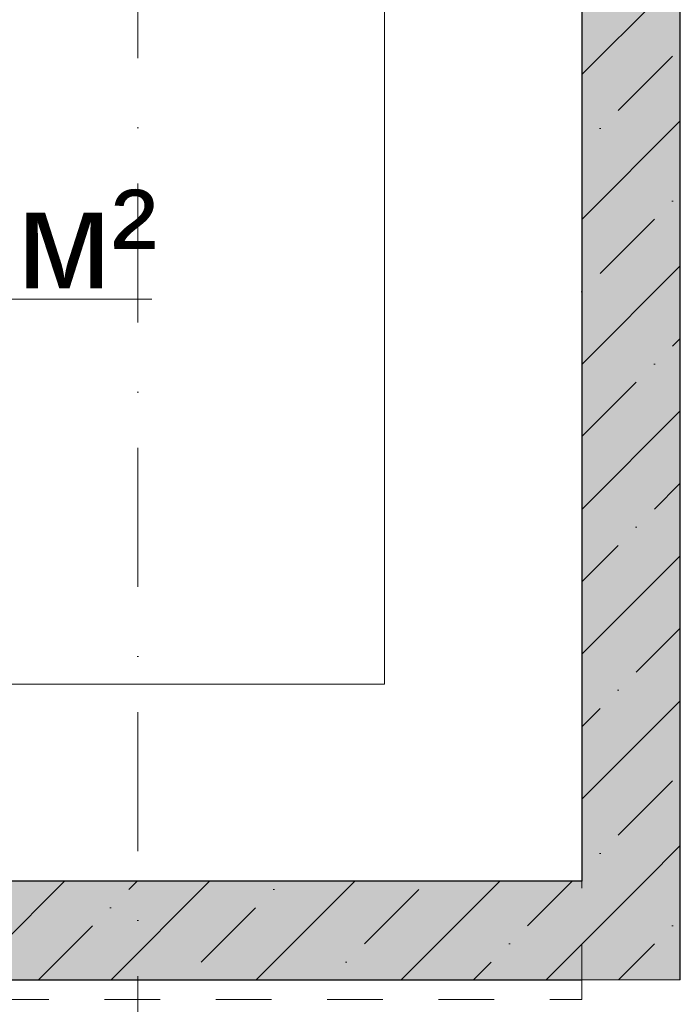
# Model space of a CAD drawing. Header units: millimetres. Extents: x -59761 to 112741, y -57975 to 46221.
# Tile 202 of 256: x 26700 to 28375, y 588 to 3086. Entities that reach past the tile are written whole.
import ezdxf

# ---------------------------------------------------------------- set-up
doc = ezdxf.new("R2010")
doc.units = ezdxf.units.MM
doc.linetypes.add('короткая штриховая', pattern=[282.222222, 141.111111, -141.111111])
doc.linetypes.add('Штрихпунктирная', pattern=[670.277762, 352.777767, -176.388884, 0, -141.111112])
for name, color, linetype in [('Конструктив - Дно бассейна', 7, 'Continuous'), ('Конструктив - Лестницы в бассейны', 7, 'Continuous'), ('Конструктив - стены бассейнов жб нов', 7, 'Continuous'), ('Элемент модели - Границы зон', 7, 'Continuous'), ('Элемент Модели - Зона', 7, 'Continuous'), ('Элемент Модели - Оси', 2, 'Continuous')]:
    doc.layers.add(name, color=color, linetype=linetype)
doc.styles.add('СГЕНЕРИР_СТИЛЬ_1', font='arial.ttf')
pattern_1 = [(45, (-45000, -54000), (-183.84776, 183.84776), []), (45, (-45091.92, -53908.08), (-183.84776, 183.84776), [195, -65, 0, -65])]

msp = doc.modelspace()

# ---------------------------------------------------------------- hatches: boundary and pattern name
at = {"layer": 'Конструктив - стены бассейнов жб нов', "linetype": 'Continuous', "lineweight": 5}
for points in [[(28125.03, 5000), (28125.03, 900), (28375.03, 900), (28375.03, 5000)], [(28125.03, 900), (22625.03, 900), (22625.03, 650), (28125.03, 650)], [(28125.03, 650), (28375.03, 650), (28125.03, 900)], [(28125.03, 900), (28375.03, 650), (28375.03, 900)]]:
    msp.add_hatch(color=9, dxfattribs=at).paths.add_polyline_path(points)
h = msp.add_hatch(dxfattribs=at)
h.set_pattern_fill('ЖЕЛЕЗОБЕТОН_000D', style=0, pattern_type=2)
h.set_pattern_definition(pattern_1)
h.paths.add_polyline_path([(28125.03, 5000), (28125.03, 900), (28375.03, 900), (28375.03, 5000)])
h = msp.add_hatch(dxfattribs=at)
h.set_pattern_fill('ЖЕЛЕЗОБЕТОН_000D', style=0, pattern_type=2)
h.set_pattern_definition(pattern_1)
h.paths.add_polyline_path([(28125.03, 900), (22625.03, 900), (22625.03, 650), (28125.03, 650)])
h = msp.add_hatch(dxfattribs=at)
h.set_pattern_fill('ЖЕЛЕЗОБЕТОН_000D', style=0, pattern_type=2)
h.set_pattern_definition(pattern_1)
h.paths.add_polyline_path([(28125.03, 650), (28375.03, 650), (28125.03, 900)])
h = msp.add_hatch(dxfattribs=at)
h.set_pattern_fill('ЖЕЛЕЗОБЕТОН_000D', style=0, pattern_type=2)
h.set_pattern_definition(pattern_1)
h.paths.add_polyline_path([(28125.03, 900), (28375.03, 650), (28375.03, 900)])

# ---------------------------------------------------------------- linework, layer by layer
at = {"layer": 'Конструктив - Дно бассейна', "color": 7, "linetype": 'Continuous', "lineweight": 15, "flags": 128}
msp.add_lwpolyline([(28375.03, 650), (28375.03, 5250), (16625.03, 5250), (16625.03, 650)], close=True, dxfattribs=at)
at = {"layer": 'Конструктив - Лестницы в бассейны', "color": 7, "linetype": 'Continuous', "lineweight": 5, "flags": 128}
msp.add_lwpolyline([(22624.97, 4500), (22624.97, 5000), (28124.97, 5000), (28124.97, 900), (24125.03, 900), (24125.03, 1400), (27624.97, 1400), (27624.97, 4500), (23124.97, 4500)], close=True, dxfattribs=at)
at = {"layer": 'Конструктив - стены бассейнов жб нов', "color": 7, "linetype": 'Continuous', "lineweight": 30, "flags": 128}
for points in [[(28125.03, 5000), (28125.03, 900)], [(28375.03, 650), (28375.03, 5000)], [(28125.03, 900), (22625.03, 900)], [(22625.03, 650), (28125.03, 650)]]:
    msp.add_lwpolyline(points, dxfattribs=at)
at = {"layer": 'Конструктив - стены бассейнов жб нов', "color": 7, "linetype": 'Continuous', "lineweight": 15, "flags": 128}
msp.add_lwpolyline([(28375.03, 650), (28125.03, 650)], dxfattribs=at)
at = {"layer": 'Элемент модели - Границы зон', "color": 7, "linetype": 'короткая штриховая', "lineweight": 15}
msp.add_lwpolyline([(24375.03, 600), (28125.03, 600), (28125.03, 5000), (22625.03, 5000), (22625.03, 600)], close=True, dxfattribs=at)
at = {"layer": 'Элемент Модели - Зона', "color": 7, "linetype": 'Continuous', "lineweight": 15}
msp.add_line((25734.74, 2376.79), (27035.32, 2376.79), dxfattribs=at)
at = {"layer": 'Элемент Модели - Оси', "color": 7, "linetype": 'Штрихпунктирная', "lineweight": 15}
msp.add_line((27000, 38200), (27000, -55975), dxfattribs=at)

# ---------------------------------------------------------------- texts
at = {"layer": 'Элемент Модели - Зона', "color": 7, "lineweight": 15, "insert": (26385.03, 2506.11), "char_height": 250, "attachment_point": 5, "style": 'СГЕНЕРИР_СТИЛЬ_1'}
msp.add_mtext('\\A1;{\\pqc;\\fArial|b0|i0|c204|p38;34,95 м²}', dxfattribs=at)

doc.saveas('drawing.dxf')
